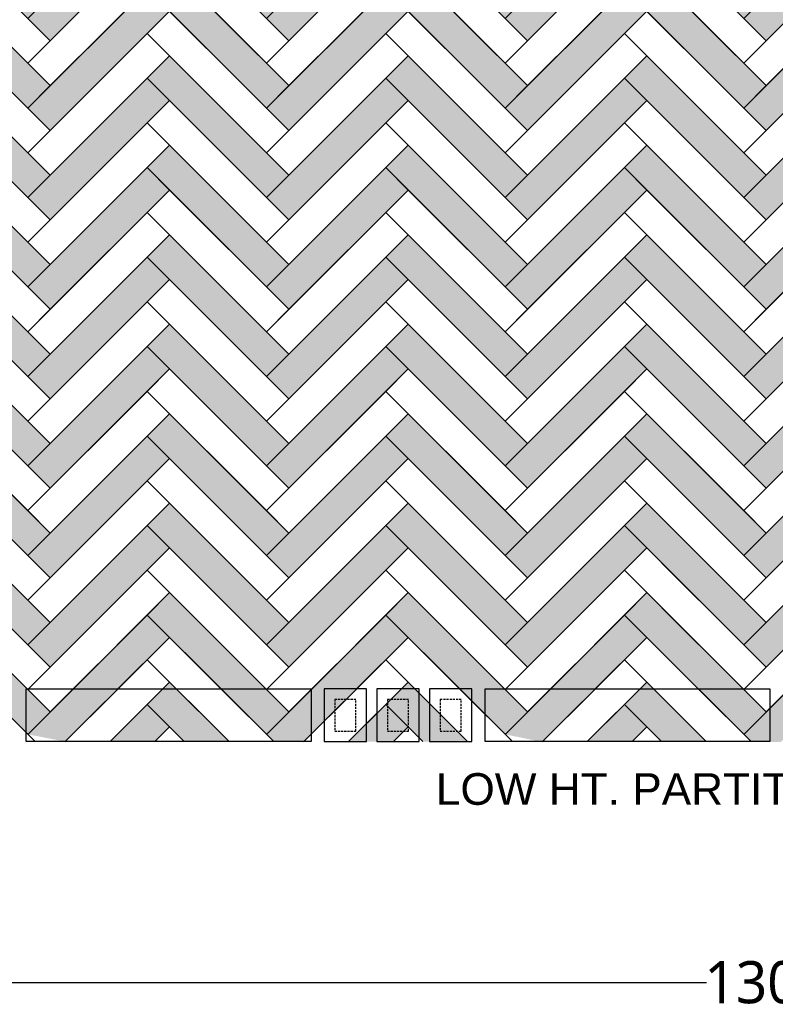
# Model space of a CAD drawing. Header units: millimetres. Extents: x 502444 to 745500, y -417645 to -375189.
# Tile 27 of 208: x 549881 to 553464, y -384038 to -379369. Entities that reach past the tile are written whole.
import ezdxf

# ---------------------------------------------------------------- set-up
doc = ezdxf.new("R2010")
doc.units = ezdxf.units.MM
doc.linetypes.add('DASHED', pattern=[0.75, 0.5, -0.25])
doc.layers.get('Defpoints').update_dxf_attribs({"color": 251})
doc.layers.add('0FM-WS-TEXT', color=7, linetype='Continuous', lineweight=25)
doc.layers.add('G-ANNO-TEXT', color=231, linetype='Continuous', lineweight=9)
doc.layers.add('DIMENSIONS', color=7, linetype='Continuous', lineweight=25, true_color=0xcc0000)
doc.styles.add('Arial_B_4', font='arialbd.ttf', dxfattribs={"height": 800})
doc.styles.add('RS75', font='@Malgun Gothic', dxfattribs={"height": 75})
doc.dimstyles.new('DIM', dxfattribs={"dimtxt": 100, "dimasz": 50, "dimexe": 0, "dimexo": 20, "dimgap": 0, "dimtad": 0, "dimdec": 0, "dimrnd": 5, "dimzin": 0, "dimdsep": 46, "dimtxsty": 'Standard', "dimblk": 'OBLIQUE', "dimcen": 0, "dimdle": 10, "dimadec": 4, "dimazin": 0, "dimtfac": 1, "dimtdec": 0, "dimtofl": 0, "dimtmove": 1, "dimatfit": 3, "dimfxl": 1, "dimtolj": 1, "dimtzin": 0, "dimarcsym": 0})

# ---------------------------------------------------------------- blocks, each defined once
blk = doc.blocks.new('_ArchTick')
at = {"color": 0, "linetype": 'ByBlock', "const_width": 0.15}
blk.add_lwpolyline([(-0.5, -0.5), (0.5, 0.5)], dxfattribs=at)
blk = doc.blocks.new('*D63')
at = {"layer": 'Defpoints', "color": 0, "lineweight": 25, "ltscale": 250, "transparency": 16777216}
for p in [(546974.9, -382792, 0), (560025, -382792, 0), (560025, -383934)]:
    blk.add_point(p, dxfattribs=at)
at = {"layer": 'DIMENSIONS', "color": 0, "lineweight": -2, "ltscale": 250, "transparency": 16777216}
for p, q in [((546974.9, -382812), (546974.9, -383934)), ((560025, -382812), (560025, -383934)), ((546964.9, -383934), (553137.3, -383934)), ((560035, -383934), (553862.6, -383934))]:
    blk.add_line(p, q, dxfattribs=at)
at = {"layer": 'DIMENSIONS', "color": 0, "lineweight": -2, "ltscale": 250, "transparency": 16777216, "xscale": 50, "yscale": 50, "zscale": 50, "rotation": 180}
blk.add_blockref('_ArchTick', (546974.9, -383934), dxfattribs=at)
at = {"layer": 'DIMENSIONS', "color": 0, "lineweight": -2, "ltscale": 250, "transparency": 16777216, "xscale": 50, "yscale": 50, "zscale": 50}
blk.add_blockref('_ArchTick', (560025, -383934), dxfattribs=at)
at = {"layer": 'DIMENSIONS', "color": 0, "ltscale": 250, "transparency": 16777216, "insert": (553499.9, -383934), "char_height": 75, "attachment_point": 5, "style": 'RS75'}
blk.add_mtext('\\A1;{\\H2.6667x;13050}', dxfattribs=at)

msp = doc.modelspace()

# ---------------------------------------------------------------- hatches: boundary and pattern name
at = {"layer": '0FM-WS-TEXT', "true_color": 0x5a422b}
h = msp.add_hatch(color=49, dxfattribs=at)
h.dxf.hatch_style = 1
h.paths.add_polyline_path([(553985.59932, -377630.89218), (553879.5333, -377524.82616), (553419.91389, -377984.44557), (553313.84788, -378090.51158), (553419.91389, -378196.5776)])
h.paths.add_polyline_path([(552856.22311, -377420.75478), (552852.23383, -377420.75478), (552748.16245, -377524.82616), (552854.22847, -377630.89218), (553313.84788, -378090.51158), (553419.91389, -377984.44557)])
h.paths.add_polyline_path([(553771.47265, -377420.75478), (553559.34061, -377420.75478), (553419.91389, -377560.1815), (553313.84788, -377666.24752), (553419.91389, -377772.31353)])
h.paths.add_polyline_path([(553280.48718, -377420.75478), (553068.35514, -377420.75478), (553313.84788, -377666.24752), (553419.91389, -377560.1815)], flags=17)
h.paths.add_polyline_path([(553347.20858, -377420.75478), (553280.48718, -377420.75478), (553313.84788, -377454.11548)], flags=16)
h.paths.add_polyline_path([(553985.59932, -378055.15624), (553879.5333, -377949.09023), (553419.91389, -378408.70964), (553313.84788, -378514.77565), (553419.91389, -378620.84167)])
h.paths.add_polyline_path([(552854.22847, -377843.02421), (552748.16245, -377949.09023), (552854.22847, -378055.15624), (553313.84788, -378514.77565), (553419.91389, -378408.70964)])
h.paths.add_polyline_path([(552854.22847, -377630.89218), (552748.16245, -377524.82616), (552288.54304, -377984.44557), (552182.47703, -378090.51158), (552288.54304, -378196.5776)])
h.paths.add_polyline_path([(551724.85226, -377420.75478), (551720.86298, -377420.75478), (551616.7916, -377524.82616), (552182.47703, -378090.51158), (552288.54304, -377984.44557)])
h.paths.add_polyline_path([(551722.85762, -377630.89218), (551616.7916, -377524.82616), (551157.17219, -377984.44557), (551051.10618, -378090.51158), (551157.17219, -378196.5776)])
h.paths.add_polyline_path([(550593.48141, -377420.75478), (550589.49213, -377420.75478), (550485.42075, -377524.82616), (551051.10618, -378090.51158), (551157.17219, -377984.44557)])
h.paths.add_polyline_path([(550591.48677, -377630.89218), (550485.42075, -377524.82616), (550025.80135, -377984.44557), (549919.73533, -378090.51158), (550025.80135, -378196.5776)])
h.paths.add_polyline_path([(552854.22847, -378055.15624), (552748.16245, -377949.09023), (552288.54304, -378408.70964), (552182.47703, -378514.77565), (552288.54304, -378620.84167)])
h.paths.add_polyline_path([(551722.85762, -377843.02421), (551616.7916, -377949.09023), (552182.47703, -378514.77565), (552288.54304, -378408.70964)])
h.paths.add_polyline_path([(551722.85762, -378055.15624), (551616.7916, -377949.09023), (551157.17219, -378408.70964), (551051.10618, -378514.77565), (551157.17219, -378620.84167)])
h.paths.add_polyline_path([(550591.48677, -377843.02421), (550485.42075, -377949.09023), (551051.10618, -378514.77565), (551157.17219, -378408.70964)])
h.paths.add_polyline_path([(550591.48677, -378055.15624), (550485.42075, -377949.09023), (550025.80135, -378408.70964), (549919.73533, -378514.77565), (550025.80135, -378620.84167)])
h.paths.add_polyline_path([(550591.48677, -378479.42031), (550485.42075, -378373.3543), (550025.80135, -378832.9737), (549919.73533, -378939.03972), (550025.80135, -379045.10574)])
h.paths.add_polyline_path([(550591.48677, -378267.28828), (550485.42075, -378373.3543), (551051.10618, -378939.03972), (551157.17219, -378832.9737)])
h.paths.add_polyline_path([(551722.85762, -378479.42031), (551616.7916, -378373.3543), (551157.17219, -378832.9737), (551051.10618, -378939.03972), (551157.17219, -379045.10574)])
h.paths.add_polyline_path([(551722.85762, -378267.28828), (551616.7916, -378373.3543), (552182.47703, -378939.03972), (552288.54304, -378832.9737)])
h.paths.add_polyline_path([(552854.22847, -378479.42031), (552748.16245, -378373.3543), (552288.54304, -378832.9737), (552182.47703, -378939.03972), (552288.54304, -379045.10574)])
h.paths.add_polyline_path([(552854.22847, -378267.28828), (552748.16245, -378373.3543), (552854.22847, -378479.42031), (553313.84788, -378939.03972), (553419.91389, -378832.9737)])
h.paths.add_polyline_path([(553985.59932, -378479.42031), (553879.5333, -378373.3543), (553419.91389, -378832.9737), (553313.84788, -378939.03972), (553419.91389, -379045.10574)])
h.paths.add_polyline_path([(553985.59932, -378903.68438), (553879.5333, -378797.61836), (553419.91389, -379257.23777), (553313.84788, -379363.30379), (553419.91389, -379469.36981)])
h.paths.add_polyline_path([(552854.22847, -378691.55235), (552748.16245, -378797.61836), (552854.22847, -378903.68438), (553313.84788, -379363.30379), (553419.91389, -379257.23777)])
h.paths.add_polyline_path([(552854.22847, -378903.68438), (552748.16245, -378797.61836), (552288.54304, -379257.23777), (552182.47703, -379363.30379), (552288.54304, -379469.36981)])
h.paths.add_polyline_path([(551722.85762, -378691.55235), (551616.7916, -378797.61836), (552182.47703, -379363.30379), (552288.54304, -379257.23777)])
h.paths.add_polyline_path([(551722.85762, -378903.68438), (551616.7916, -378797.61836), (551157.17219, -379257.23777), (551051.10618, -379363.30379), (551157.17219, -379469.36981)])
h.paths.add_polyline_path([(550591.48677, -378691.55235), (550485.42075, -378797.61836), (551051.10618, -379363.30379), (551157.17219, -379257.23777)])
h.paths.add_polyline_path([(550591.48677, -378903.68438), (550485.42075, -378797.61836), (550025.80135, -379257.23777), (549919.73533, -379363.30379), (550025.80135, -379469.36981)])
h.paths.add_polyline_path([(550591.48677, -379327.94845), (550485.42075, -379221.88243), (550025.80135, -379681.50184), (549919.73533, -379787.56786), (550025.80135, -379893.63388)])
h.paths.add_polyline_path([(550591.48677, -379115.81642), (550485.42075, -379221.88243), (551051.10618, -379787.56786), (551157.17219, -379681.50184)])
h.paths.add_polyline_path([(551722.85762, -379327.94845), (551616.7916, -379221.88243), (551157.17219, -379681.50184), (551051.10618, -379787.56786), (551157.17219, -379893.63388)])
h.paths.add_polyline_path([(551722.85762, -379115.81642), (551616.7916, -379221.88243), (552182.47703, -379787.56786), (552288.54304, -379681.50184)])
h.paths.add_polyline_path([(552854.22847, -379327.94845), (552748.16245, -379221.88243), (552288.54304, -379681.50184), (552182.47703, -379787.56786), (552288.54304, -379893.63388)])
h.paths.add_polyline_path([(552854.22847, -379115.81642), (552748.16245, -379221.88243), (552854.22847, -379327.94845), (553313.84788, -379787.56786), (553419.91389, -379681.50184)])
h.paths.add_polyline_path([(553985.59932, -379327.94845), (553879.5333, -379221.88243), (553419.91389, -379681.50184), (553313.84788, -379787.56786), (553419.91389, -379893.63388)])
h.paths.add_polyline_path([(553985.59932, -379752.21252), (553879.5333, -379646.1465), (553419.91389, -380105.76591), (553313.84788, -380211.83193), (553419.91389, -380317.89794)])
h.paths.add_polyline_path([(552854.22847, -379540.08049), (552748.16245, -379646.1465), (552854.22847, -379752.21252), (553313.84788, -380211.83193), (553419.91389, -380105.76591)])
h.paths.add_polyline_path([(552854.22847, -379752.21252), (552748.16245, -379646.1465), (552288.54304, -380105.76591), (552182.47703, -380211.83193), (552288.54304, -380317.89794)])
h.paths.add_polyline_path([(551722.85762, -379540.08049), (551616.7916, -379646.1465), (552182.47703, -380211.83193), (552288.54304, -380105.76591)])
h.paths.add_polyline_path([(551722.85762, -379752.21252), (551616.7916, -379646.1465), (551157.17219, -380105.76591), (551051.10618, -380211.83193), (551157.17219, -380317.89794)])
h.paths.add_polyline_path([(550591.48677, -379540.08049), (550485.42075, -379646.1465), (551051.10618, -380211.83193), (551157.17219, -380105.76591)])
h.paths.add_polyline_path([(550591.48677, -379752.21252), (550485.42075, -379646.1465), (550025.80135, -380105.76591), (549919.73533, -380211.83193), (550025.80135, -380317.89794)])
h = msp.add_hatch(color=49, dxfattribs=at)
h.dxf.hatch_style = 1
h.paths.add_polyline_path([(552854.22847, -380388.60862), (552748.16245, -380494.67464), (553313.84788, -381060.36006), (553419.91389, -380954.29405)])
h.paths.add_polyline_path([(551722.85762, -380388.60862), (551616.7916, -380494.67464), (552182.47703, -381060.36006), (552288.54304, -380954.29405)])
h.paths.add_polyline_path([(548328.74507, -381449.26879), (548222.67905, -381343.20278), (547763.05965, -381802.82218), (547656.99363, -381908.8882), (547763.05965, -382014.95422)])
h.paths.add_polyline_path([(548328.74507, -381025.00473), (548222.67905, -380918.93871), (547656.99363, -381484.62413), (547763.05965, -381590.69015)])
h.paths.add_polyline_path([(548328.74507, -380600.74066), (548222.67905, -380494.67464), (547656.99363, -381060.36006), (547763.05965, -381166.42608)])
h.paths.add_polyline_path([(548328.74507, -380176.47659), (548222.67905, -380070.41057), (547656.99363, -380636.096), (547763.05965, -380742.16201)])
h.paths.add_polyline_path([(548328.74507, -379752.21252), (548222.67905, -379646.1465), (547763.05965, -380105.76591), (547656.99363, -380211.83193), (547763.05965, -380317.89794)])
h.paths.add_polyline_path([(548328.74507, -379327.94845), (548222.67905, -379221.88243), (547763.05965, -379681.50184), (547656.99363, -379787.56786), (547763.05965, -379893.63388)])
h.paths.add_polyline_path([(548328.74507, -378903.68438), (548222.67905, -378797.61836), (547656.99363, -379363.30379), (547763.05965, -379469.36981)])
h.paths.add_polyline_path([(548328.74507, -378479.42031), (548222.67905, -378373.3543), (547763.05965, -378832.9737), (547656.99363, -378939.03972), (547763.05965, -379045.10574)])
h.paths.add_polyline_path([(548328.74507, -378055.15624), (548222.67905, -377949.09023), (547763.05965, -378408.70964), (547656.99363, -378514.77565), (547763.05965, -378620.84167)])
h.paths.add_polyline_path([(548328.74507, -377630.89218), (548222.67905, -377524.82616), (547656.99363, -378090.51158), (547763.05965, -378196.5776)])
h = msp.add_hatch(color=49, dxfattribs=at)
h.dxf.hatch_style = 1
h.paths.add_polyline_path([(549460.11592, -378691.55235), (549354.0499, -378797.61836), (549460.11592, -378903.68438), (549919.73533, -379363.30379), (550025.80135, -379257.23777)])
h.paths.add_polyline_path([(549460.11592, -379115.81642), (549354.0499, -379221.88243), (549460.11592, -379327.94845), (549919.73533, -379787.56786), (550025.80135, -379681.50184)])
h.paths.add_polyline_path([(549460.11592, -379540.08049), (549354.0499, -379646.1465), (549460.11592, -379752.21252), (549919.73533, -380211.83193), (550025.80135, -380105.76591)])
h.paths.add_polyline_path([(549460.11592, -379964.34455), (549354.0499, -380070.41057), (549460.11592, -380176.47659), (549919.73533, -380636.096), (550025.80135, -380530.02998)])
h.paths.add_polyline_path([(549460.11592, -380388.60862), (549354.0499, -380494.67464), (549460.11592, -380600.74066), (549919.73533, -381060.36006), (550025.80135, -380954.29405)])
h.paths.add_polyline_path([(549460.11592, -380812.87269), (549354.0499, -380918.93871), (549460.11592, -381025.00473), (549919.73533, -381484.62413), (550025.80135, -381378.55812)])
h = msp.add_hatch(color=49, dxfattribs=at)
h.dxf.hatch_style = 1
h.paths.add_polyline_path([(553985.59932, -380176.47659), (553879.5333, -380070.41057), (553419.91389, -380530.02998), (553313.84788, -380636.096), (553419.91389, -380742.16201)])
h.paths.add_polyline_path([(552854.22847, -379964.34455), (552748.16245, -380070.41057), (552854.22847, -380176.47659), (553313.84788, -380636.096), (553419.91389, -380530.02998)])
h.paths.add_polyline_path([(552854.22847, -380176.47659), (552748.16245, -380070.41057), (552288.54304, -380530.02998), (552182.47703, -380636.096), (552288.54304, -380742.16201)])
h.paths.add_polyline_path([(551722.85762, -379964.34455), (551616.7916, -380070.41057), (552182.47703, -380636.096), (552288.54304, -380530.02998)])
h.paths.add_polyline_path([(551722.85762, -380176.47659), (551616.7916, -380070.41057), (551157.17219, -380530.02998), (551051.10618, -380636.096), (551157.17219, -380742.16201)])
h.paths.add_polyline_path([(550591.48677, -379964.34455), (550485.42075, -380070.41057), (551051.10618, -380636.096), (551157.17219, -380530.02998)])
h.paths.add_polyline_path([(550591.48677, -380176.47659), (550485.42075, -380070.41057), (550025.80135, -380530.02998), (549919.73533, -380636.096), (550025.80135, -380742.16201)])
h.paths.add_polyline_path([(550591.48677, -380600.74066), (550485.42075, -380494.67464), (550025.80135, -380954.29405), (549919.73533, -381060.36006), (550025.80135, -381166.42608)])
h.paths.add_polyline_path([(550591.48677, -380388.60862), (550485.42075, -380494.67464), (551051.10618, -381060.36006), (551157.17219, -380954.29405)])
h.paths.add_polyline_path([(551722.85762, -380600.74066), (551616.7916, -380494.67464), (551157.17219, -380954.29405), (551051.10618, -381060.36006), (551157.17219, -381166.42608)])
h.paths.add_polyline_path([(552854.22847, -380600.74066), (552748.16245, -380494.67464), (552288.54304, -380954.29405), (552182.47703, -381060.36006), (552288.54304, -381166.42608)])
h.paths.add_polyline_path([(553985.59932, -380600.74066), (553879.5333, -380494.67464), (553419.91389, -380954.29405), (553313.84788, -381060.36006), (553419.91389, -381166.42608)])
h.paths.add_polyline_path([(553985.59932, -381025.00473), (553879.5333, -380918.93871), (553419.91389, -381378.55812), (553313.84788, -381484.62413), (553419.91389, -381590.69015)])
h.paths.add_polyline_path([(553985.59932, -381449.26879), (553879.5333, -381343.20278), (553419.91389, -381802.82218), (553313.84788, -381908.8882), (553419.91389, -382014.95422)])
h.paths.add_polyline_path([(553985.59932, -381661.40083), (553879.5333, -381767.46685), (553985.59932, -381873.53286), (554445.21873, -382333.15227), (554551.28474, -382227.08625)])
h.paths.add_polyline_path([(553985.59932, -381873.53286), (553879.5333, -381767.46685), (553313.84788, -382333.15227), (553419.91389, -382439.21829), (553879.5333, -381979.59888)])
h.paths.add_polyline_path([(552854.22847, -380812.87269), (552748.16245, -380918.93871), (552854.22847, -381025.00473), (553313.84788, -381484.62413), (553419.91389, -381378.55812)])
h.paths.add_polyline_path([(552854.22847, -381025.00473), (552748.16245, -380918.93871), (552288.54304, -381378.55812), (552182.47703, -381484.62413), (552288.54304, -381590.69015)])
h.paths.add_polyline_path([(551722.85762, -380812.87269), (551616.7916, -380918.93871), (552182.47703, -381484.62413), (552288.54304, -381378.55812)])
h.paths.add_polyline_path([(551722.85762, -381025.00473), (551616.7916, -380918.93871), (551157.17219, -381378.55812), (551051.10618, -381484.62413), (551157.17219, -381590.69015)])
h.paths.add_polyline_path([(550591.48677, -380812.87269), (550485.42075, -380918.93871), (551051.10618, -381484.62413), (551157.17219, -381378.55812)])
h.paths.add_polyline_path([(550591.48677, -381025.00473), (550485.42075, -380918.93871), (550025.80135, -381378.55812), (549919.73533, -381484.62413), (550025.80135, -381590.69015)])
h.paths.add_polyline_path([(550591.48677, -381449.26879), (550485.42075, -381343.20278), (550025.80135, -381802.82218), (549919.73533, -381908.8882), (550025.80135, -382014.95422)])
h.paths.add_polyline_path([(550591.48677, -381237.13676), (550485.42075, -381343.20278), (551051.10618, -381908.8882), (551157.17219, -381802.82218)])
h.paths.add_polyline_path([(551616.7916, -381555.33481), (551722.85762, -381449.26879), (551616.7916, -381343.20278), (551157.17219, -381802.82218), (551051.10618, -381908.8882), (551157.17219, -382014.95422)])
h.paths.add_polyline_path([(551722.85762, -381237.13676), (551616.7916, -381343.20278), (552182.47703, -381908.8882), (552288.54304, -381802.82218)])
h.paths.add_polyline_path([(552748.16245, -381555.33481), (552854.22847, -381449.26879), (552748.16245, -381343.20278), (552182.47703, -381908.8882), (552288.54304, -382014.95422)])
h.paths.add_polyline_path([(552854.22847, -381237.13676), (552748.16245, -381343.20278), (552854.22847, -381449.26879), (553313.84788, -381908.8882), (553419.91389, -381802.82218)])
h.paths.add_polyline_path([(552854.22847, -381661.40083), (552748.16245, -381767.46685), (552854.22847, -381873.53286), (553313.84788, -382333.15227), (553419.91389, -382227.08625)])
h.paths.add_polyline_path([(552854.22847, -381873.53286), (552748.16245, -381767.46685), (552182.47703, -382333.15227), (552288.54304, -382439.21829), (552748.16245, -381979.59888)])
h.paths.add_polyline_path([(551722.85762, -381661.40083), (551616.7916, -381767.46685), (552182.47703, -382333.15227), (552288.54304, -382227.08625)])
h.paths.add_polyline_path([(551722.85762, -381873.53286), (551616.7916, -381767.46685), (551051.10618, -382333.15227), (551157.17219, -382439.21829), (551616.7916, -381979.59888)])
h.paths.add_polyline_path([(550591.48677, -381661.40083), (550485.42075, -381767.46685), (550591.48677, -381873.53286), (551051.10618, -382333.15227), (551157.17219, -382227.08625)])
h.paths.add_polyline_path([(550591.48677, -381873.53286), (550485.42075, -381767.46685), (549919.73533, -382333.15227), (550025.80135, -382439.21829), (550485.42075, -381979.59888)])
h = msp.add_hatch(color=49, dxfattribs=at)
h.dxf.hatch_style = 1
h.paths.add_polyline_path([(549460.11592, -381237.13676), (549354.0499, -381343.20278), (549460.11592, -381449.26879), (549919.73533, -381908.8882), (550025.80135, -381802.82218)])
h.paths.add_polyline_path([(549460.11592, -381661.40083), (549354.0499, -381767.46685), (549460.11592, -381873.53286), (549919.73533, -382333.15227), (550025.80135, -382227.08625)])
h = msp.add_hatch(color=49, dxfattribs=at)
h.dxf.hatch_style = 1
h.paths.add_polyline_path([(548328.74507, -382297.79693), (548222.67905, -382191.73091), (547656.99363, -382757.41634), (547834.5164, -382792.0256)])
h.paths.add_polyline_path([(547197.37422, -382085.6649), (547091.3082, -382191.73091), (547573.55558, -382673.97829), (547592.74286, -382693.16558), (547656.99363, -382757.41634), (547763.05965, -382651.35032)])
h.paths.add_polyline_path([(548328.74507, -382085.6649), (548222.67905, -382191.73091), (548576.23244, -382545.28431), (548704.92643, -382673.97829), (548788.36448, -382757.41634), (548894.4305, -382651.35032)])
h.paths.add_polyline_path([(549460.11592, -382297.79693), (549354.0499, -382191.73091), (548788.36448, -382757.41634), (548822.97374, -382792.0256), (548889.36379, -382792.0256), (548964.37323, -382793.53962)])
h.paths.add_polyline_path([(549460.11592, -382085.6649), (549354.0499, -382191.73091), (549836.29728, -382673.97829), (549919.73533, -382757.41634), (550025.80135, -382651.35032)])
h.paths.add_polyline_path([(550591.48677, -382297.79693), (550485.42075, -382191.73091), (549919.73533, -382757.41634), (550097.2581, -382792.0256), (550485.42075, -382403.86295)])
h.paths.add_polyline_path([(550591.48677, -382085.6649), (550485.42075, -382191.73091), (550838.97414, -382545.28431), (550967.66813, -382673.97829), (551051.10618, -382757.41634), (551157.17219, -382651.35032)])
h.paths.add_polyline_path([(551616.7916, -382403.86295), (551722.85762, -382297.79693), (551616.7916, -382191.73091), (551157.17219, -382651.35032), (551136.93015, -382671.59236), (551051.10618, -382757.41634), (551085.71544, -382792.0256), (551228.62895, -382792.0256)])
h.paths.add_polyline_path([(551722.85762, -382085.6649), (551616.7916, -382191.73091), (551970.34499, -382545.28431), (552099.03898, -382673.97829), (552182.47703, -382757.41634), (552288.54304, -382651.35032)])
h.paths.add_polyline_path([(552854.22847, -382297.79693), (552748.16245, -382191.73091), (552288.54304, -382651.35032), (552182.47703, -382757.41634), (552358.48578, -382793.53962), (552748.16245, -382403.86295)])
h.paths.add_polyline_path([(552854.22847, -382085.6649), (552748.16245, -382191.73091), (553101.71584, -382545.28431), (553230.40983, -382673.97829), (553257.68787, -382701.25633), (553275.93236, -382719.50082), (553313.84788, -382757.41634), (553419.91389, -382651.35032)])
h.paths.add_polyline_path([(553985.59932, -382297.79693), (553879.5333, -382191.73091), (553313.84788, -382757.41634), (553348.45714, -382792.0256), (553489.85663, -382793.53962), (553879.5333, -382403.86295)])
h.paths.add_polyline_path([(553985.59932, -382085.6649), (553879.5333, -382191.73091), (554233.08669, -382545.28431), (554361.78068, -382673.97829), (554445.21873, -382757.41634), (554551.28474, -382651.35032)])
h.paths.add_polyline_path([(555116.97017, -382297.79693), (555010.90415, -382191.73091), (554551.28474, -382651.35032), (554445.21873, -382757.41634), (554622.7415, -382792.0256), (555010.90415, -382403.86295)])
h.paths.add_polyline_path([(555116.97017, -382085.6649), (555010.90415, -382191.73091), (555493.15153, -382673.97829), (555529.62622, -382710.45298), (555576.58958, -382757.41634), (555682.65559, -382651.35032)])
h.paths.add_polyline_path([(556248.34102, -382297.79693), (556142.275, -382191.73091), (555576.58958, -382757.41634), (555612.37365, -382792.0256), (555691.33076, -382792.0256), (555754.11235, -382792.0256), (556142.275, -382403.86295)])
h.paths.add_polyline_path([(556248.34102, -382085.6649), (556142.275, -382191.73091), (556248.34102, -382297.79693), (556495.82839, -382545.28431), (556624.52238, -382673.97829), (556707.96043, -382757.41634), (556814.02644, -382651.35032)])
h.paths.add_polyline_path([(557379.71187, -382297.79693), (557273.64585, -382191.73091), (556814.02644, -382651.35032), (556707.96043, -382757.41634), (556885.4832, -382792.0256), (557273.64585, -382403.86295)])
h.paths.add_polyline_path([(557379.71187, -382085.6649), (557273.64585, -382191.73091), (557627.19924, -382545.28431), (557755.89323, -382673.97829), (557839.33128, -382757.41634), (557945.39729, -382651.35032)])
h.paths.add_polyline_path([(558511.08272, -382297.79693), (558405.0167, -382191.73091), (557945.39729, -382651.35032), (557839.33128, -382757.41634), (557873.94054, -382792.0256), (558016.85405, -382792.0256), (558405.0167, -382403.86295)])
h.paths.add_polyline_path([(558511.08272, -382085.6649), (558405.0167, -382191.73091), (558758.57009, -382545.28431), (558887.26408, -382673.97829), (558970.70213, -382757.41634), (559076.76814, -382651.35032)])
h.paths.add_polyline_path([(559536.38755, -382403.86295), (559642.45357, -382297.79693), (559536.38755, -382191.73091), (558970.70213, -382757.41634), (559148.2249, -382792.0256)])
h = msp.add_hatch(color=49, dxfattribs=at)
h.dxf.hatch_style = 1
h.paths.add_polyline_path([(550795.02881, -382713.47101), (550745.02881, -382663.47101), (550745.02881, -382742.0256), (550645.02881, -382742.0256), (550645.02881, -382592.0256), (550673.5834, -382592.0256), (550623.5834, -382542.0256), (550595.02881, -382542.0256), (550595.02881, -382725.60304), (550661.45137, -382792.0256), (550795.02881, -382792.0256)])
h.paths.add_polyline_path([(550795.02881, -382713.47101), (550795.02881, -382792.0256), (550845.02881, -382792.0256), (550845.02881, -382763.47101)])
h.paths.add_polyline_path([(550845.02881, -382763.47101), (550845.02881, -382792.0256), (550873.5834, -382792.0256)])
h.paths.add_polyline_path([(550745.02881, -382663.47101), (550673.5834, -382592.0256), (550645.02881, -382592.0256), (550645.02881, -382742.0256), (550745.02881, -382742.0256)], flags=17)
h.paths.add_polyline_path([(550595.02881, -382542.0256), (550623.5834, -382542.0256), (550591.48677, -382509.92897), (550545.02881, -382556.38692), (550545.02881, -382675.60304), (550595.02881, -382725.60304)])
h.paths.add_polyline_path([(550545.02881, -382556.38692), (550495.02881, -382606.38692), (550495.02881, -382625.60304), (550545.02881, -382675.60304)])
h.paths.add_polyline_path([(550591.48677, -382722.061), (550545.02881, -382675.60304), (550545.02881, -382768.51896)])
h.paths.add_polyline_path([(550545.02881, -382675.60304), (550495.02881, -382625.60304), (550495.02881, -382742.0256), (550395.02881, -382742.0256), (550395.02881, -382706.38692), (550345.02881, -382756.38692), (550345.02881, -382792.0256), (550521.52217, -382792.0256), (550545.02881, -382768.51896)])
h.paths.add_polyline_path([(550495.02881, -382625.60304), (550485.42075, -382615.99498), (550395.02881, -382706.38692), (550395.02881, -382742.0256), (550495.02881, -382742.0256)])
h.paths.add_polyline_path([(550345.02881, -382756.38692), (550309.39014, -382792.0256), (550345.02881, -382792.0256)])
h.paths.add_polyline_path([(550495.02881, -382606.38692), (550485.42075, -382615.99498), (550495.02881, -382625.60304)])
h = msp.add_hatch(color=49, dxfattribs=at)
h.dxf.hatch_style = 1
h.paths.add_polyline_path([(551926.39966, -382713.47101), (551876.39966, -382663.47101), (551876.39966, -382742.0256), (551776.39966, -382742.0256), (551776.39966, -382592.0256), (551804.95425, -382592.0256), (551754.95425, -382542.0256), (551726.39966, -382542.0256), (551726.39966, -382725.60304), (551792.82222, -382792.0256), (551926.39966, -382792.0256)])
h.paths.add_polyline_path([(551926.39966, -382713.47101), (551926.39966, -382792.0256), (551976.39966, -382792.0256), (551976.39966, -382763.47101)])
h.paths.add_polyline_path([(551976.39966, -382763.47101), (551976.39966, -382792.0256), (552004.95425, -382792.0256)])
h.paths.add_polyline_path([(551876.39966, -382663.47101), (551804.95425, -382592.0256), (551776.39966, -382592.0256), (551776.39966, -382742.0256), (551876.39966, -382742.0256)], flags=17)
h.paths.add_polyline_path([(551726.39966, -382542.0256), (551754.95425, -382542.0256), (551722.85762, -382509.92897), (551676.39966, -382556.38692), (551676.39966, -382675.60304), (551726.39966, -382725.60304)])
h.paths.add_polyline_path([(551676.39966, -382556.38692), (551626.39966, -382606.38692), (551626.39966, -382625.60304), (551676.39966, -382675.60304)])
h.paths.add_polyline_path([(551722.85762, -382722.061), (551676.39966, -382675.60304), (551676.39966, -382768.51896)])
h.paths.add_polyline_path([(551676.39966, -382675.60304), (551626.39966, -382625.60304), (551626.39966, -382742.0256), (551526.39966, -382742.0256), (551526.39966, -382706.38692), (551476.39966, -382756.38692), (551476.39966, -382792.0256), (551652.89302, -382792.0256), (551676.39966, -382768.51896)])
h.paths.add_polyline_path([(551626.39966, -382625.60304), (551616.7916, -382615.99498), (551526.39966, -382706.38692), (551526.39966, -382742.0256), (551626.39966, -382742.0256)])
h.paths.add_polyline_path([(551476.39966, -382756.38692), (551440.76099, -382792.0256), (551476.39966, -382792.0256)])
h.paths.add_polyline_path([(551626.39966, -382606.38692), (551616.7916, -382615.99498), (551626.39966, -382625.60304)])
h = msp.add_hatch(color=49, dxfattribs=at)
h.dxf.hatch_style = 1
h.paths.add_polyline_path([(553057.77051, -382713.47101), (553007.77051, -382663.47101), (553007.77051, -382742.0256), (552907.77051, -382742.0256), (552907.77051, -382592.0256), (552936.3251, -382592.0256), (552886.3251, -382542.0256), (552857.77051, -382542.0256), (552857.77051, -382725.60304), (552924.19307, -382792.0256), (553057.77051, -382792.0256)])
h.paths.add_polyline_path([(553057.77051, -382713.47101), (553057.77051, -382792.0256), (553107.77051, -382792.0256), (553107.77051, -382763.47101)])
h.paths.add_polyline_path([(553107.77051, -382763.47101), (553107.77051, -382792.0256), (553136.3251, -382792.0256)])
h.paths.add_polyline_path([(553007.77051, -382663.47101), (552936.3251, -382592.0256), (552907.77051, -382592.0256), (552907.77051, -382742.0256), (553007.77051, -382742.0256)], flags=17)
h.paths.add_polyline_path([(552857.77051, -382542.0256), (552886.3251, -382542.0256), (552854.22847, -382509.92897), (552807.77051, -382556.38692), (552807.77051, -382675.60304), (552857.77051, -382725.60304)])
h.paths.add_polyline_path([(552807.77051, -382556.38692), (552757.77051, -382606.38692), (552757.77051, -382625.60304), (552807.77051, -382675.60304)])
h.paths.add_polyline_path([(552854.22847, -382722.061), (552807.77051, -382675.60304), (552807.77051, -382768.51896)])
h.paths.add_polyline_path([(552807.77051, -382675.60304), (552757.77051, -382625.60304), (552757.77051, -382742.0256), (552657.77051, -382742.0256), (552657.77051, -382706.38692), (552607.77051, -382756.38692), (552607.77051, -382792.0256), (552784.26387, -382792.0256), (552807.77051, -382768.51896)])
h.paths.add_polyline_path([(552757.77051, -382625.60304), (552748.16245, -382615.99498), (552657.77051, -382706.38692), (552657.77051, -382742.0256), (552757.77051, -382742.0256)])
h.paths.add_polyline_path([(552607.77051, -382756.38692), (552572.13184, -382792.0256), (552607.77051, -382792.0256)])
h.paths.add_polyline_path([(552757.77051, -382606.38692), (552748.16245, -382615.99498), (552757.77051, -382625.60304)])

# ---------------------------------------------------------------- linework, layer by layer
at = {"layer": '0FM-WS-TEXT', "elevation": 0}
for points in [[(550025.80135, -379469.36981), (549919.73533, -379363.30379), (550485.42075, -378797.61836), (550591.48677, -378903.68438)], [(551157.17219, -379469.36981), (551051.10618, -379363.30379), (551616.7916, -378797.61836), (551722.85762, -378903.68438)], [(552288.54304, -379469.36981), (552182.47703, -379363.30379), (552748.16245, -378797.61836), (552854.22847, -378903.68438)], [(553419.91389, -379469.36981), (553313.84788, -379363.30379), (553879.5333, -378797.61836), (553985.59932, -378903.68438)], [(549919.73533, -379575.43582), (550025.80135, -379469.36981), (549460.11592, -378903.68438), (549354.0499, -379009.7504)], [(551051.10618, -379575.43582), (551157.17219, -379469.36981), (550591.48677, -378903.68438), (550485.42075, -379009.7504)], [(552182.47703, -379575.43582), (552288.54304, -379469.36981), (551722.85762, -378903.68438), (551616.7916, -379009.7504)], [(553313.84788, -379575.43582), (553419.91389, -379469.36981), (552854.22847, -378903.68438), (552748.16245, -379009.7504)], [(550025.80135, -379681.50184), (549919.73533, -379575.43582), (550485.42075, -379009.7504), (550591.48677, -379115.81642)], [(551157.17219, -379681.50184), (551051.10618, -379575.43582), (551616.7916, -379009.7504), (551722.85762, -379115.81642)], [(552288.54304, -379681.50184), (552182.47703, -379575.43582), (552748.16245, -379009.7504), (552854.22847, -379115.81642)], [(553419.91389, -379681.50184), (553313.84788, -379575.43582), (553879.5333, -379009.7504), (553985.59932, -379115.81642)], [(549919.73533, -379787.56786), (550025.80135, -379681.50184), (549460.11592, -379115.81642), (549354.0499, -379221.88243)], [(551051.10618, -379787.56786), (551157.17219, -379681.50184), (550591.48677, -379115.81642), (550485.42075, -379221.88243)], [(552182.47703, -379787.56786), (552288.54304, -379681.50184), (551722.85762, -379115.81642), (551616.7916, -379221.88243)], [(553313.84788, -379787.56786), (553419.91389, -379681.50184), (552854.22847, -379115.81642), (552748.16245, -379221.88243)], [(550025.80135, -379893.63388), (549919.73533, -379787.56786), (550485.42075, -379221.88243), (550591.48677, -379327.94845)], [(551157.17219, -379893.63388), (551051.10618, -379787.56786), (551616.7916, -379221.88243), (551722.85762, -379327.94845)], [(552288.54304, -379893.63388), (552182.47703, -379787.56786), (552748.16245, -379221.88243), (552854.22847, -379327.94845)], [(553419.91389, -379893.63388), (553313.84788, -379787.56786), (553879.5333, -379221.88243), (553985.59932, -379327.94845)], [(549919.73533, -379999.69989), (550025.80135, -379893.63388), (549460.11592, -379327.94845), (549354.0499, -379434.01447)], [(551051.10618, -379999.69989), (551157.17219, -379893.63388), (550591.48677, -379327.94845), (550485.42075, -379434.01447)], [(552182.47703, -379999.69989), (552288.54304, -379893.63388), (551722.85762, -379327.94845), (551616.7916, -379434.01447)], [(553313.84788, -379999.69989), (553419.91389, -379893.63388), (552854.22847, -379327.94845), (552748.16245, -379434.01447)], [(550025.80135, -380105.76591), (549919.73533, -379999.69989), (550485.42075, -379434.01447), (550591.48677, -379540.08049)], [(551157.17219, -380105.76591), (551051.10618, -379999.69989), (551616.7916, -379434.01447), (551722.85762, -379540.08049)], [(552288.54304, -380105.76591), (552182.47703, -379999.69989), (552748.16245, -379434.01447), (552854.22847, -379540.08049)], [(553419.91389, -380105.76591), (553313.84788, -379999.69989), (553879.5333, -379434.01447), (553985.59932, -379540.08049)], [(549919.73533, -380211.83193), (550025.80135, -380105.76591), (549460.11592, -379540.08049), (549354.0499, -379646.1465)], [(551051.10618, -380211.83193), (551157.17219, -380105.76591), (550591.48677, -379540.08049), (550485.42075, -379646.1465)], [(552182.47703, -380211.83193), (552288.54304, -380105.76591), (551722.85762, -379540.08049), (551616.7916, -379646.1465)], [(553313.84788, -380211.83193), (553419.91389, -380105.76591), (552854.22847, -379540.08049), (552748.16245, -379646.1465)], [(550025.80135, -380317.89794), (549919.73533, -380211.83193), (550485.42075, -379646.1465), (550591.48677, -379752.21252)], [(551157.17219, -380317.89794), (551051.10618, -380211.83193), (551616.7916, -379646.1465), (551722.85762, -379752.21252)], [(552288.54304, -380317.89794), (552182.47703, -380211.83193), (552748.16245, -379646.1465), (552854.22847, -379752.21252)], [(553419.91389, -380317.89794), (553313.84788, -380211.83193), (553879.5333, -379646.1465), (553985.59932, -379752.21252)], [(549919.73533, -380423.96396), (550025.80135, -380317.89794), (549460.11592, -379752.21252), (549354.0499, -379858.27854)], [(551051.10618, -380423.96396), (551157.17219, -380317.89794), (550591.48677, -379752.21252), (550485.42075, -379858.27854)], [(552182.47703, -380423.96396), (552288.54304, -380317.89794), (551722.85762, -379752.21252), (551616.7916, -379858.27854)], [(553313.84788, -380423.96396), (553419.91389, -380317.89794), (552854.22847, -379752.21252), (552748.16245, -379858.27854)], [(550025.80135, -380530.02998), (549919.73533, -380423.96396), (550485.42075, -379858.27854), (550591.48677, -379964.34455)], [(551157.17219, -380530.02998), (551051.10618, -380423.96396), (551616.7916, -379858.27854), (551722.85762, -379964.34455)], [(552288.54304, -380530.02998), (552182.47703, -380423.96396), (552748.16245, -379858.27854), (552854.22847, -379964.34455)], [(553419.91389, -380530.02998), (553313.84788, -380423.96396), (553879.5333, -379858.27854), (553985.59932, -379964.34455)], [(549919.73533, -380636.096), (550025.80135, -380530.02998), (549460.11592, -379964.34455), (549354.0499, -380070.41057)], [(551051.10618, -380636.096), (551157.17219, -380530.02998), (550591.48677, -379964.34455), (550485.42075, -380070.41057)], [(552182.47703, -380636.096), (552288.54304, -380530.02998), (551722.85762, -379964.34455), (551616.7916, -380070.41057)], [(553313.84788, -380636.096), (553419.91389, -380530.02998), (552854.22847, -379964.34455), (552748.16245, -380070.41057)], [(550025.80135, -380742.16201), (549919.73533, -380636.096), (550485.42075, -380070.41057), (550591.48677, -380176.47659)], [(551157.17219, -380742.16201), (551051.10618, -380636.096), (551616.7916, -380070.41057), (551722.85762, -380176.47659)], [(552288.54304, -380742.16201), (552182.47703, -380636.096), (552748.16245, -380070.41057), (552854.22847, -380176.47659)], [(553419.91389, -380742.16201), (553313.84788, -380636.096), (553879.5333, -380070.41057), (553985.59932, -380176.47659)], [(549919.73533, -380848.22803), (550025.80135, -380742.16201), (549460.11592, -380176.47659), (549354.0499, -380282.54261)], [(551051.10618, -380848.22803), (551157.17219, -380742.16201), (550591.48677, -380176.47659), (550485.42075, -380282.54261)], [(552182.47703, -380848.22803), (552288.54304, -380742.16201), (551722.85762, -380176.47659), (551616.7916, -380282.54261)], [(553313.84788, -380848.22803), (553419.91389, -380742.16201), (552854.22847, -380176.47659), (552748.16245, -380282.54261)], [(550025.80135, -380954.29405), (549919.73533, -380848.22803), (550485.42075, -380282.54261), (550591.48677, -380388.60862)], [(551157.17219, -380954.29405), (551051.10618, -380848.22803), (551616.7916, -380282.54261), (551722.85762, -380388.60862)], [(552288.54304, -380954.29405), (552182.47703, -380848.22803), (552748.16245, -380282.54261), (552854.22847, -380388.60862)], [(553419.91389, -380954.29405), (553313.84788, -380848.22803), (553879.5333, -380282.54261), (553985.59932, -380388.60862)], [(549919.73533, -381060.36006), (550025.80135, -380954.29405), (549460.11592, -380388.60862), (549354.0499, -380494.67464)], [(551051.10618, -381060.36006), (551157.17219, -380954.29405), (550591.48677, -380388.60862), (550485.42075, -380494.67464)], [(552182.47703, -381060.36006), (552288.54304, -380954.29405), (551722.85762, -380388.60862), (551616.7916, -380494.67464)], [(553313.84788, -381060.36006), (553419.91389, -380954.29405), (552854.22847, -380388.60862), (552748.16245, -380494.67464)], [(550025.80135, -381166.42608), (549919.73533, -381060.36006), (550485.42075, -380494.67464), (550591.48677, -380600.74066)], [(551157.17219, -381166.42608), (551051.10618, -381060.36006), (551616.7916, -380494.67464), (551722.85762, -380600.74066)], [(552288.54304, -381166.42608), (552182.47703, -381060.36006), (552748.16245, -380494.67464), (552854.22847, -380600.74066)], [(553419.91389, -381166.42608), (553313.84788, -381060.36006), (553879.5333, -380494.67464), (553985.59932, -380600.74066)], [(549919.73533, -381272.4921), (550025.80135, -381166.42608), (549460.11592, -380600.74066), (549354.0499, -380706.80667)], [(551051.10618, -381272.4921), (551157.17219, -381166.42608), (550591.48677, -380600.74066), (550485.42075, -380706.80667)], [(552182.47703, -381272.4921), (552288.54304, -381166.42608), (551722.85762, -380600.74066), (551616.7916, -380706.80667)], [(553313.84788, -381272.4921), (553419.91389, -381166.42608), (552854.22847, -380600.74066), (552748.16245, -380706.80667)], [(550025.80135, -381378.55812), (549919.73533, -381272.4921), (550485.42075, -380706.80667), (550591.48677, -380812.87269)], [(551157.17219, -381378.55812), (551051.10618, -381272.4921), (551616.7916, -380706.80667), (551722.85762, -380812.87269)], [(552288.54304, -381378.55812), (552182.47703, -381272.4921), (552748.16245, -380706.80667), (552854.22847, -380812.87269)], [(553419.91389, -381378.55812), (553313.84788, -381272.4921), (553879.5333, -380706.80667), (553985.59932, -380812.87269)], [(549919.73533, -381484.62413), (550025.80135, -381378.55812), (549460.11592, -380812.87269), (549354.0499, -380918.93871)], [(551051.10618, -381484.62413), (551157.17219, -381378.55812), (550591.48677, -380812.87269), (550485.42075, -380918.93871)], [(552182.47703, -381484.62413), (552288.54304, -381378.55812), (551722.85762, -380812.87269), (551616.7916, -380918.93871)], [(553313.84788, -381484.62413), (553419.91389, -381378.55812), (552854.22847, -380812.87269), (552748.16245, -380918.93871)], [(550025.80135, -381590.69015), (549919.73533, -381484.62413), (550485.42075, -380918.93871), (550591.48677, -381025.00473)], [(551157.17219, -381590.69015), (551051.10618, -381484.62413), (551616.7916, -380918.93871), (551722.85762, -381025.00473)], [(552288.54304, -381590.69015), (552182.47703, -381484.62413), (552748.16245, -380918.93871), (552854.22847, -381025.00473)], [(553419.91389, -381590.69015), (553313.84788, -381484.62413), (553879.5333, -380918.93871), (553985.59932, -381025.00473)], [(549919.73533, -381696.75617), (550025.80135, -381590.69015), (549460.11592, -381025.00473), (549354.0499, -381131.07074)], [(551051.10618, -381696.75617), (551157.17219, -381590.69015), (550591.48677, -381025.00473), (550485.42075, -381131.07074)], [(552182.47703, -381696.75617), (552288.54304, -381590.69015), (551722.85762, -381025.00473), (551616.7916, -381131.07074)], [(553313.84788, -381696.75617), (553419.91389, -381590.69015), (552854.22847, -381025.00473), (552748.16245, -381131.07074)], [(550025.80135, -381802.82218), (549919.73533, -381696.75617), (550485.42075, -381131.07074), (550591.48677, -381237.13676)], [(551157.17219, -381802.82218), (551051.10618, -381696.75617), (551616.7916, -381131.07074), (551722.85762, -381237.13676)], [(552288.54304, -381802.82218), (552182.47703, -381696.75617), (552748.16245, -381131.07074), (552854.22847, -381237.13676)], [(553419.91389, -381802.82218), (553313.84788, -381696.75617), (553879.5333, -381131.07074), (553985.59932, -381237.13676)], [(549919.73533, -381908.8882), (550025.80135, -381802.82218), (549460.11592, -381237.13676), (549354.0499, -381343.20278)], [(551051.10618, -381908.8882), (551157.17219, -381802.82218), (550591.48677, -381237.13676), (550485.42075, -381343.20278)], [(552182.47703, -381908.8882), (552288.54304, -381802.82218), (551722.85762, -381237.13676), (551616.7916, -381343.20278)], [(553313.84788, -381908.8882), (553419.91389, -381802.82218), (552854.22847, -381237.13676), (552748.16245, -381343.20278)], [(550025.80135, -382014.95422), (549919.73533, -381908.8882), (550485.42075, -381343.20278), (550591.48677, -381449.26879)], [(551157.17219, -382014.95422), (551051.10618, -381908.8882), (551616.7916, -381343.20278), (551722.85762, -381449.26879)], [(552288.54304, -382014.95422), (552182.47703, -381908.8882), (552748.16245, -381343.20278), (552854.22847, -381449.26879)], [(553419.91389, -382014.95422), (553313.84788, -381908.8882), (553879.5333, -381343.20278), (553985.59932, -381449.26879)], [(549919.73533, -382121.02024), (550025.80135, -382014.95422), (549460.11592, -381449.26879), (549354.0499, -381555.33481)], [(551051.10618, -382121.02024), (551157.17219, -382014.95422), (550591.48677, -381449.26879), (550485.42075, -381555.33481)], [(552182.47703, -382121.02024), (552288.54304, -382014.95422), (551722.85762, -381449.26879), (551616.7916, -381555.33481)], [(553313.84788, -382121.02024), (553419.91389, -382014.95422), (552854.22847, -381449.26879), (552748.16245, -381555.33481)], [(549912.37365, -382542.0256), (551262.37365, -382542.0256), (551262.37365, -382792.0256), (549912.37365, -382792.0256)], [(551324.87365, -382792.0256), (551524.87365, -382792.0256), (551524.87365, -382542.0256), (551324.87365, -382542.0256)], [(551574.87365, -382792.0256), (551774.87365, -382792.0256), (551774.87365, -382542.0256), (551574.87365, -382542.0256)], [(551824.87365, -382792.0256), (552024.87365, -382792.0256), (552024.87365, -382542.0256), (551824.87365, -382542.0256)], [(552087.37365, -382542.0256), (553437.37365, -382542.0256), (553437.37365, -382792.0256), (552087.37365, -382792.0256)]]:
    msp.add_lwpolyline(points, close=True, dxfattribs=at)
for points in [[(549919.73533, -382121.02024), (549919.73533, -382121.02024), (550485.42075, -381555.33481), (550591.48677, -381661.40083), (550131.86736, -382121.02024)], [(551051.10618, -382121.02024), (551051.10618, -382121.02024), (551616.7916, -381555.33481), (551722.85762, -381661.40083), (551263.23821, -382121.02024)], [(552182.47703, -382121.02024), (552182.47703, -382121.02024), (552748.16245, -381555.33481), (552854.22847, -381661.40083), (552394.60906, -382121.02024)], [(553313.84788, -382121.02024), (553313.84788, -382121.02024), (553879.5333, -381555.33481), (553985.59932, -381661.40083), (553525.97991, -382121.02024)], [(550025.80135, -382227.08625), (549460.11592, -381661.40083), (549354.0499, -381767.46685), (549919.73533, -382333.15227)], [(551157.17219, -382227.08625), (550591.48677, -381661.40083), (550485.42075, -381767.46685), (550838.97414, -382121.02024)], [(552288.54304, -382227.08625), (551722.85762, -381661.40083), (551616.7916, -381767.46685), (551970.34499, -382121.02024)], [(553419.91389, -382227.08625), (552854.22847, -381661.40083), (552748.16245, -381767.46685), (553101.71584, -382121.02024)], [(549919.73533, -382333.15227), (550485.42075, -381767.46685), (550591.48677, -381873.53286), (550343.9994, -382121.02024)], [(551157.17219, -382227.08625), (551616.7916, -381767.46685), (551722.85762, -381873.53286), (551475.37025, -382121.02024)], [(552288.54304, -382227.08625), (552748.16245, -381767.46685), (552854.22847, -381873.53286), (552606.7411, -382121.02024)], [(553313.84788, -382333.15227), (553879.5333, -381767.46685), (553985.59932, -381873.53286), (553738.11195, -382121.02024)], [(550025.80135, -382439.21829), (549460.11592, -381873.53286), (549354.0499, -381979.59888), (549919.73533, -382545.28431)], [(551051.10618, -382333.15227), (550591.48677, -381873.53286), (550485.42075, -381979.59888)], [(551157.17219, -382439.21829), (550591.48677, -381873.53286), (550485.42075, -381979.59888), (550838.97414, -382333.15227)], [(552182.47703, -382333.15227), (551722.85762, -381873.53286), (551616.7916, -381979.59888)], [(552288.54304, -382439.21829), (551722.85762, -381873.53286), (551616.7916, -381979.59888), (551970.34499, -382333.15227)], [(553313.84788, -382333.15227), (552854.22847, -381873.53286), (552748.16245, -381979.59888)], [(553419.91389, -382439.21829), (552854.22847, -381873.53286), (552748.16245, -381979.59888), (553101.71584, -382333.15227)], [(549919.73533, -382545.28431), (550485.42075, -381979.59888), (550591.48677, -382085.6649), (550343.9994, -382333.15227)], [(550025.80135, -382439.21829), (550485.42075, -381979.59888)], [(551157.17219, -382439.21829), (551616.7916, -381979.59888)], [(551157.17219, -382439.21829), (551616.7916, -381979.59888), (551722.85762, -382085.6649), (551475.37025, -382333.15227)], [(552288.54304, -382439.21829), (552748.16245, -381979.59888)], [(552288.54304, -382439.21829), (552748.16245, -381979.59888), (552854.22847, -382085.6649), (552606.7411, -382333.15227)], [(553313.84788, -382545.28431), (553879.5333, -381979.59888), (553985.59932, -382085.6649), (553738.11195, -382333.15227)], [(553419.91389, -382439.21829), (553879.5333, -381979.59888)], [(550025.80135, -382651.35032), (549460.11592, -382085.6649), (549354.0499, -382191.73091), (549836.29728, -382673.97829)], [(551051.10618, -382545.28431), (550591.48677, -382085.6649), (550485.42075, -382191.73091)], [(551157.17219, -382651.35032), (550591.48677, -382085.6649), (550485.42075, -382191.73091), (550838.97414, -382545.28431)], [(552182.47703, -382545.28431), (551722.85762, -382085.6649), (551616.7916, -382191.73091)], [(552288.54304, -382651.35032), (551722.85762, -382085.6649), (551616.7916, -382191.73091), (551970.34499, -382545.28431)], [(553313.84788, -382545.28431), (552854.22847, -382085.6649), (552748.16245, -382191.73091)], [(553419.91389, -382651.35032), (552854.22847, -382085.6649), (552748.16245, -382191.73091), (553101.71584, -382545.28431)], [(549919.73533, -382757.41634), (550485.42075, -382191.73091), (550591.48677, -382297.79693), (550343.9994, -382545.28431)], [(549919.73533, -382333.15227), (550025.80135, -382227.08625)], [(550025.80135, -382651.35032), (550485.42075, -382191.73091)], [(551051.10618, -382757.41634), (551616.7916, -382191.73091)], [(551051.10618, -382333.15227), (551157.17219, -382227.08625)], [(551157.17219, -382651.35032), (551616.7916, -382191.73091), (551722.85762, -382297.79693), (551475.37025, -382545.28431)], [(552182.47703, -382757.41634), (552748.16245, -382191.73091), (552854.22847, -382297.79693), (552606.7411, -382545.28431)], [(552182.47703, -382333.15227), (552288.54304, -382227.08625)], [(552288.54304, -382651.35032), (552748.16245, -382191.73091)], [(553313.84788, -382757.41634), (553879.5333, -382191.73091), (553985.59932, -382297.79693), (553738.11195, -382545.28431)], [(553313.84788, -382333.15227), (553419.91389, -382227.08625)], [(553419.91389, -382651.35032), (553879.5333, -382191.73091)], [(549954.34459, -382792.0256), (549460.11592, -382297.79693), (549354.0499, -382403.86295), (549742.21255, -382792.0256)], [(550967.66813, -382673.97829), (550591.48677, -382297.79693), (550485.42075, -382403.86295)], [(551085.71544, -382792.0256), (550591.48677, -382297.79693), (550485.42075, -382403.86295), (550873.5834, -382792.0256)], [(552099.03898, -382673.97829), (551722.85762, -382297.79693), (551616.7916, -382403.86295)], [(552217.08629, -382792.0256), (551722.85762, -382297.79693), (551616.7916, -382403.86295), (552004.95425, -382792.0256)], [(553230.40983, -382673.97829), (552854.22847, -382297.79693), (552748.16245, -382403.86295)], [(553348.45714, -382792.0256), (552854.22847, -382297.79693), (552748.16245, -382403.86295), (553136.3251, -382792.0256)], [(550025.80135, -382439.21829), (549919.73533, -382333.15227)], [(551157.17219, -382439.21829), (551051.10618, -382333.15227)], [(552288.54304, -382439.21829), (552182.47703, -382333.15227)], [(553419.91389, -382439.21829), (553313.84788, -382333.15227)], [(550095.74408, -382793.53962), (550485.42075, -382403.86295), (550591.48677, -382509.92897), (550309.39014, -382792.0256)], [(550215.30541, -382673.97829), (550485.42075, -382403.86295)], [(551227.11493, -382793.53962), (551616.7916, -382403.86295), (551722.85762, -382509.92897), (551440.76099, -382792.0256)], [(551346.67626, -382673.97829), (551616.7916, -382403.86295)], [(552358.48578, -382793.53962), (552748.16245, -382403.86295), (552854.22847, -382509.92897), (552572.13184, -382792.0256)], [(552478.04711, -382673.97829), (552748.16245, -382403.86295)], [(549919.73533, -382545.28431), (550025.80135, -382439.21829)], [(551051.10618, -382545.28431), (551157.17219, -382439.21829)], [(552182.47703, -382545.28431), (552288.54304, -382439.21829)], [(553313.84788, -382545.28431), (553419.91389, -382439.21829)], [(550873.5834, -382792.0256), (550591.48677, -382509.92897), (550485.42075, -382615.99498), (550661.45137, -382792.0256)], [(552004.95425, -382792.0256), (551722.85762, -382509.92897), (551616.7916, -382615.99498), (551792.82222, -382792.0256)], [(553136.3251, -382792.0256), (552854.22847, -382509.92897), (552748.16245, -382615.99498), (552924.19307, -382792.0256)], [(550309.39014, -382792.0256), (550485.42075, -382615.99498), (550591.48677, -382722.061), (550521.52217, -382792.0256)], [(551440.76099, -382792.0256), (551616.7916, -382615.99498), (551722.85762, -382722.061), (551652.89302, -382792.0256)], [(552572.13184, -382792.0256), (552748.16245, -382615.99498), (552854.22847, -382722.061), (552784.26387, -382792.0256)]]:
    msp.add_lwpolyline(points, dxfattribs=at)
at = {"layer": '0FM-WS-TEXT', "linetype": 'DASHED', "ltscale": 20, "elevation": 0}
for points in [[(551474.87365, -382592.0256), (551374.87365, -382592.0256), (551374.87365, -382742.0256), (551474.87365, -382742.0256)], [(551724.87365, -382592.0256), (551624.87365, -382592.0256), (551624.87365, -382742.0256), (551724.87365, -382742.0256)], [(551974.87365, -382592.0256), (551874.87365, -382592.0256), (551874.87365, -382742.0256), (551974.87365, -382742.0256)]]:
    msp.add_lwpolyline(points, close=True, dxfattribs=at)

# ---------------------------------------------------------------- texts
at = {"layer": 'G-ANNO-TEXT', "color": 7, "insert": (551854.06097, -382941.6132, 0), "char_height": 150, "width": 4989.57663, "attachment_point": 1, "style": 'Arial_B_4'}
msp.add_mtext('{\\fArial|b0|i0|c0|p34;LOW HT. PARTITION TILL 900mm}', dxfattribs=at)

# ---------------------------------------------------------------- dimensions: what is measured, and where the dimension line sits
at = {"layer": 'DIMENSIONS', "color": 252, "ltscale": 250, "true_color": 0x939598}
dim = msp.add_aligned_dim(p1=(546974.87365, -382792.0256, 0), p2=(560024.96632, -382792.0256, 0), distance=-1141.95909, text='{\\H2.6667x;13050}', dimstyle='DIM', override={"dimtxt": 60, "dimtxsty": 'RS75', "dimblk1": 'ArchTick', "dimblk2": 'ArchTick', "dimsah": 1}, dxfattribs=at)
dim.commit()
dim.dimension.update_dxf_attribs({"geometry": '*D63', "text_midpoint": (553499.91999, -383933.98469)})

doc.saveas('drawing.dxf')
